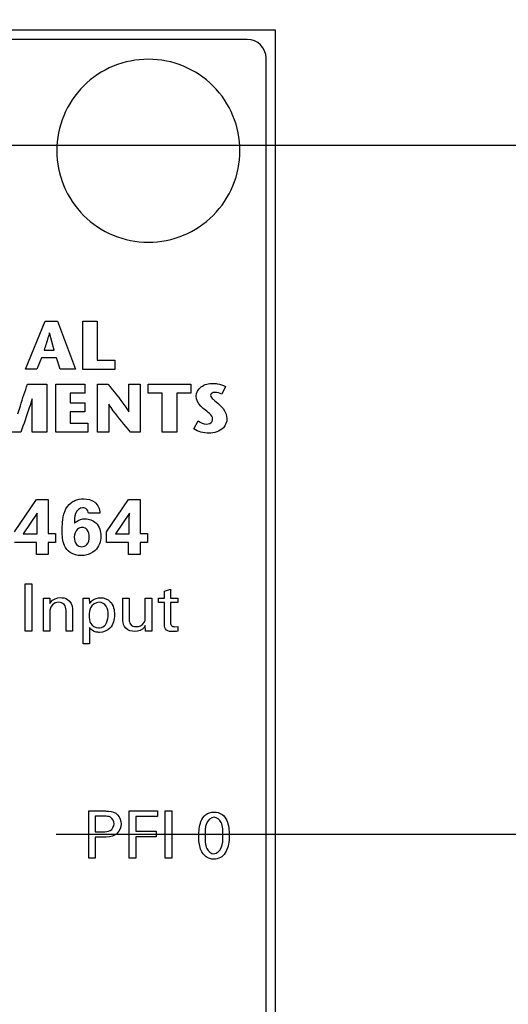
# Model space of a CAD drawing. Header units: inches. Extents: x 0.2 to 16.8, y 0.1 to 10.8.
# Tile 6 of 25: x 3.166 to 3.683, y 7.245 to 8.29. Entities that reach past the tile are written whole.
import ezdxf

# ---------------------------------------------------------------- set-up
doc = ezdxf.new("R2010")
doc.units = ezdxf.units.IN
doc.header["$LTSCALE"] = 0.935
doc.header["$MEASUREMENT"] = 0
doc.layers.get('0').update_dxf_attribs({"linetype": 'CONTINUOUS'})
doc.layers.add('DIMENSIONS', color=7, linetype='CONTINUOUS')
doc.styles.get("Standard").update_dxf_attribs({"font": 'txt', "width": 0.8})
doc.dimstyles.new('DIMSTYLE_1', dxfattribs={"dimtxt": 0.125, "dimasz": 0.18, "dimexe": 0.125, "dimexo": 0.0625, "dimgap": 0.0625, "dimtad": 0, "dimtih": 1, "dimtoh": 1, "dimzin": 4, "dimdsep": 46, "dimtxsty": 'STANDARD', "dimblk": '_FILLED', "dimblk1": '_FILLED', "dimblk2": '_FILLED', "dimcen": 0.09, "dimadec": 0, "dimazin": 0, "dimtp": 0.001, "dimtm": 0.001, "dimtfac": 1, "dimtofl": 0, "dimtmove": 0, "dimatfit": 3, "dimldrblk": '_FILLED', "dimfxl": 1, "dimtolj": 1, "dimtzin": 4, "dimarcsym": 0})

# ---------------------------------------------------------------- blocks, each defined once
blk = doc.blocks.new('_FILLED')
at = {"color": 0, "linetype": 'BYBLOCK'}
blk.add_solid([(0, 0), (-1, 0.1736), (-1, -0.1736)], dxfattribs=at)
blk = doc.blocks.new('*D7')
at = {"layer": 'DIMENSIONS', "color": 2, "linetype": 'CONTINUOUS'}
for p, q in [((2.6487, 8.3412), (2.6487, 9.1537)), ((2.9807, 7.6493), (2.9807, 9.1537)), ((2.6487, 9.0287), (2.2883, 9.0287)), ((2.9807, 9.0287), (3.3407, 9.0287))]:
    blk.add_line(p, q, dxfattribs=at)
at = {"layer": 'DIMENSIONS', "color": 2, "linetype": 'CONTINUOUS', "xscale": 0.18, "yscale": 0.18, "zscale": 0.18}
blk.add_blockref('_FILLED', (2.6487, 9.0287), dxfattribs=at)
at = {"layer": 'DIMENSIONS', "color": 2, "linetype": 'CONTINUOUS', "xscale": 0.18, "yscale": 0.18, "zscale": 0.18, "rotation": 180}
blk.add_blockref('_FILLED', (2.9807, 9.0287), dxfattribs=at)
at = {"layer": 'DIMENSIONS', "color": 2, "linetype": 'CONTINUOUS', "insert": (2.2258, 9.0912), "char_height": 0.125, "width": 0.925, "attachment_point": 3, "line_spacing_factor": 0.9}
blk.add_mtext('.33{\\Ftxt.shx;\\W1.000000;\\H0.125000; }[8.4]', dxfattribs=at)
blk = doc.blocks.new('*D8')
at = {"layer": 'DIMENSIONS', "color": 2, "linetype": 'CONTINUOUS'}
for p, q in [((2.9807, 7.6493), (2.9807, 9.9037)), ((3.4367, 8.3412), (3.4367, 9.9037)), ((2.9807, 9.7787), (2.6207, 9.7787)), ((3.4367, 9.7787), (3.776, 9.7787))]:
    blk.add_line(p, q, dxfattribs=at)
at = {"layer": 'DIMENSIONS', "color": 2, "linetype": 'CONTINUOUS', "xscale": 0.18, "yscale": 0.18, "zscale": 0.18}
blk.add_blockref('_FILLED', (2.9807, 9.7787), dxfattribs=at)
at = {"layer": 'DIMENSIONS', "color": 2, "linetype": 'CONTINUOUS', "xscale": 0.18, "yscale": 0.18, "zscale": 0.18, "rotation": 180}
blk.add_blockref('_FILLED', (3.4367, 9.7787), dxfattribs=at)
at = {"layer": 'DIMENSIONS', "color": 2, "linetype": 'CONTINUOUS', "insert": (3.8385, 9.8412), "char_height": 0.125, "width": 1.025, "attachment_point": 1, "line_spacing_factor": 0.9}
blk.add_mtext('.46{\\Ftxt.shx;\\W1.000000;\\H0.125000; }[11.6]', dxfattribs=at)
blk = doc.blocks.new('*D10')
at = {"layer": 'DIMENSIONS', "color": 2, "linetype": 'CONTINUOUS'}
for p, q in [((4.1867, 8.1567), (4.1867, 8.5167)), ((3.1547, 8.1567), (4.3117, 8.1567)), ((3.2043, 7.4257), (4.3117, 7.4257)), ((4.1867, 7.4257), (4.1867, 7.0657))]:
    blk.add_line(p, q, dxfattribs=at)
at = {"layer": 'DIMENSIONS', "color": 2, "linetype": 'CONTINUOUS', "xscale": 0.18, "yscale": 0.18, "zscale": 0.18}
for p, rotation in [((4.1867, 8.1567), 270), ((4.1867, 7.4257), 90)]:
    blk.add_blockref('_FILLED', p, dxfattribs=dict(at, rotation=rotation))
at = {"layer": 'DIMENSIONS', "color": 2, "linetype": 'CONTINUOUS', "insert": (4.1867, 7.8537), "char_height": 0.125, "width": 1.025, "attachment_point": 2, "line_spacing_factor": 0.9}
blk.add_mtext('.73{\\Ftxt.shx;\\W1.000000;\\H0.125000; }[18.6]', dxfattribs=at)

msp = doc.modelspace()

# ---------------------------------------------------------------- linework, layer by layer
at = {"color": 7, "linetype": 'CONTINUOUS'}
for p, q in [((3.4367, 8.2787), (2.6487, 8.2787)), ((3.4367, 3.1408), (3.4367, 8.2787)), ((3.4067, 8.2687), (3.0772, 8.2687)), ((3.4267, 7.0922), (3.4267, 8.2487))]:
    msp.add_line(p, q, dxfattribs=at)
at = {"color": 40, "linetype": 'CONTINUOUS'}
for p, q in [((3.1718, 7.9189), (3.1926, 7.9699)), ((3.1926, 7.9699), (3.2055, 7.9699)), ((3.2055, 7.9699), (3.2249, 7.9189)), ((3.2324, 7.9188), (3.2324, 7.9699)), ((3.2324, 7.9699), (3.2478, 7.9699)), ((3.2478, 7.9699), (3.2478, 7.9284)), ((3.2021, 7.9391), (3.1972, 7.9574)), ((3.1914, 7.9391), (3.2021, 7.9391)), ((3.1888, 7.931), (3.1839, 7.9189)), ((3.2046, 7.931), (3.1888, 7.931)), ((3.2086, 7.9189), (3.2046, 7.931)), ((3.2478, 7.9284), (3.2665, 7.9284)), ((3.2665, 7.9284), (3.2665, 7.9188)), ((3.1839, 7.9189), (3.1718, 7.9189)), ((3.2249, 7.9189), (3.2086, 7.9189)), ((3.2665, 7.9188), (3.2324, 7.9188)), ((3.1739, 7.903), (3.1943, 7.903)), ((3.1943, 7.903), (3.1943, 7.852)), ((3.2038, 7.852), (3.2038, 7.903)), ((3.2038, 7.903), (3.2348, 7.903)), ((3.2348, 7.903), (3.2348, 7.8935)), ((3.248, 7.852), (3.248, 7.903)), ((3.248, 7.903), (3.2591, 7.903)), ((3.2813, 7.8738), (3.2813, 7.903)), ((3.2813, 7.903), (3.2934, 7.903)), ((3.2934, 7.903), (3.2934, 7.852)), ((3.3019, 7.8935), (3.3019, 7.903)), ((3.3019, 7.903), (3.3468, 7.903)), ((3.3468, 7.903), (3.3468, 7.8935)), ((3.3838, 7.9005), (3.3798, 7.8925)), ((3.1789, 7.852), (3.1789, 7.8877)), ((3.2192, 7.8935), (3.2192, 7.8834)), ((3.2348, 7.8935), (3.2192, 7.8935)), ((3.3167, 7.8935), (3.3019, 7.8935)), ((3.3167, 7.852), (3.3167, 7.8935)), ((3.3321, 7.8935), (3.3321, 7.852)), ((3.3468, 7.8935), (3.3321, 7.8935)), ((3.2192, 7.8834), (3.2345, 7.8834)), ((3.2192, 7.8739), (3.2192, 7.8616)), ((3.2345, 7.8739), (3.2192, 7.8739)), ((3.2345, 7.8834), (3.2345, 7.8739)), ((3.2601, 7.8819), (3.2601, 7.852)), ((3.3501, 7.8558), (3.3548, 7.8643)), ((3.2192, 7.8616), (3.2379, 7.8616)), ((3.2379, 7.8616), (3.2379, 7.852)), ((3.1667, 7.852), (3.1569, 7.852)), ((3.1943, 7.852), (3.1789, 7.852)), ((3.2379, 7.852), (3.2038, 7.852)), ((3.2601, 7.852), (3.248, 7.852)), ((3.2934, 7.852), (3.2831, 7.852)), ((3.3321, 7.852), (3.3167, 7.852)), ((3.16, 7.7464), (3.1833, 7.7806)), ((3.1833, 7.7806), (3.1957, 7.7806)), ((3.1957, 7.7806), (3.1957, 7.7447)), ((3.2577, 7.7464), (3.281, 7.7806)), ((3.281, 7.7806), (3.2934, 7.7806)), ((3.2934, 7.7806), (3.2933, 7.7447)), ((3.1842, 7.7662), (3.1693, 7.7445)), ((3.184, 7.7598), (3.1842, 7.7662)), ((3.184, 7.7445), (3.184, 7.7598)), ((3.2507, 7.7662), (3.2384, 7.7662)), ((3.2818, 7.7662), (3.267, 7.7445)), ((3.2817, 7.7598), (3.2818, 7.7662)), ((3.2817, 7.7445), (3.2817, 7.7598)), ((3.1693, 7.7445), (3.184, 7.7445)), ((3.1957, 7.7447), (3.2036, 7.7447)), ((3.2036, 7.7447), (3.2036, 7.7352)), ((3.2577, 7.7352), (3.2577, 7.7464)), ((3.267, 7.7445), (3.2817, 7.7445)), ((3.2933, 7.7447), (3.3012, 7.7447)), ((3.3012, 7.7447), (3.3012, 7.7352)), ((3.1833, 7.7352), (3.16, 7.7352)), ((3.1833, 7.7225), (3.1833, 7.7352)), ((3.1957, 7.7352), (3.1957, 7.7225)), ((3.2036, 7.7352), (3.1957, 7.7352)), ((3.281, 7.7352), (3.2577, 7.7352)), ((3.281, 7.7225), (3.281, 7.7352)), ((3.2933, 7.7352), (3.2933, 7.7225)), ((3.3012, 7.7352), (3.2933, 7.7352)), ((3.1957, 7.7225), (3.1833, 7.7225)), ((3.2933, 7.7225), (3.281, 7.7225)), ((3.1715, 7.6412), (3.1715, 7.6913)), ((3.1715, 7.6913), (3.1784, 7.6913)), ((3.1784, 7.6913), (3.1784, 7.6412)), ((3.191, 7.672), (3.1909, 7.676)), ((3.1909, 7.676), (3.1975, 7.676)), ((3.1975, 7.676), (3.1975, 7.6704)), ((3.2328, 7.676), (3.2394, 7.676)), ((3.233, 7.6704), (3.2328, 7.676)), ((3.2394, 7.676), (3.2396, 7.6703)), ((3.275, 7.6526), (3.275, 7.676)), ((3.275, 7.676), (3.2816, 7.676)), ((3.2816, 7.676), (3.2816, 7.6536)), ((3.2987, 7.6563), (3.2987, 7.676)), ((3.2987, 7.676), (3.3055, 7.676)), ((3.3055, 7.676), (3.3055, 7.6477)), ((3.3127, 7.6714), (3.3127, 7.6762)), ((3.3127, 7.6762), (3.3189, 7.6762)), ((3.3189, 7.6835), (3.3254, 7.6856)), ((3.3189, 7.6762), (3.3189, 7.6835)), ((3.3254, 7.6856), (3.3254, 7.6762)), ((3.3254, 7.6762), (3.3332, 7.6762)), ((3.3332, 7.6762), (3.3332, 7.6714)), ((3.191, 7.6412), (3.191, 7.672)), ((3.233, 7.6277), (3.233, 7.6704)), ((3.3189, 7.6714), (3.3127, 7.6714)), ((3.3189, 7.6481), (3.3189, 7.6714)), ((3.3254, 7.6714), (3.3254, 7.6505)), ((3.3332, 7.6714), (3.3254, 7.6714)), ((3.1975, 7.6612), (3.1975, 7.6412)), ((3.2147, 7.6412), (3.2147, 7.6633)), ((3.2214, 7.6649), (3.2214, 7.6412)), ((3.2395, 7.6451), (3.2395, 7.6277)), ((3.2989, 7.6412), (3.2987, 7.6471)), ((3.3055, 7.6477), (3.3057, 7.6412)), ((3.33, 7.6458), (3.3332, 7.6462)), ((3.3332, 7.6462), (3.3332, 7.6411)), ((3.1784, 7.6412), (3.1715, 7.6412)), ((3.1975, 7.6412), (3.191, 7.6412)), ((3.2214, 7.6412), (3.2147, 7.6412)), ((3.3057, 7.6412), (3.2989, 7.6412)), ((3.2395, 7.6277), (3.233, 7.6277)), ((3.2388, 7.4002), (3.2388, 7.4504)), ((3.2388, 7.4504), (3.2556, 7.4504)), ((3.2817, 7.4002), (3.2817, 7.4504)), ((3.2817, 7.4504), (3.3116, 7.4504)), ((3.3116, 7.4504), (3.3116, 7.4445)), ((3.3198, 7.4002), (3.3198, 7.4504)), ((3.3198, 7.4504), (3.3268, 7.4504)), ((3.3268, 7.4504), (3.3268, 7.4002)), ((3.2457, 7.4448), (3.2457, 7.4284)), ((3.2555, 7.4448), (3.2457, 7.4448)), ((3.2888, 7.4445), (3.2888, 7.4289)), ((3.3116, 7.4445), (3.2888, 7.4445)), ((3.2457, 7.4284), (3.254, 7.4284)), ((3.2888, 7.4289), (3.3103, 7.4289)), ((3.3103, 7.4289), (3.3103, 7.423)), ((3.2457, 7.4225), (3.2457, 7.4002)), ((3.2539, 7.4225), (3.2457, 7.4225)), ((3.2888, 7.423), (3.2888, 7.4002)), ((3.3103, 7.423), (3.2888, 7.423)), ((3.2457, 7.4002), (3.2388, 7.4002)), ((3.2888, 7.4002), (3.2817, 7.4002)), ((3.3268, 7.4002), (3.3198, 7.4002))]:
    msp.add_line(p, q, dxfattribs=at)
at = {"color": 7, "linetype": 'CONTINUOUS'}
msp.add_arc((3.4067, 8.2487), 0.02, 0, 90, dxfattribs=at)
at = {"color": 40, "linetype": 'CONTINUOUS'}
for centre, start, end in [((3.3019, 8.1507), 89.9852, 180.0107), ((3.302, 8.1507), 359.9858, 90.0019), ((3.3019, 8.1507), 179.9894, 270.0114), ((3.302, 8.1507), 270.0015, 0.0141)]:
    msp.add_arc(centre, 0.097, start, end, dxfattribs=at)
for points, knots in [([(3.197, 7.9574), (3.1966, 7.9557), (3.1948, 7.9495), (3.1928, 7.9435), (3.1914, 7.9391)], [0, 0, 0, 0, 0.276532, 1, 1, 1, 1]), ([(3.1638, 7.8716), (3.1646, 7.8745), (3.1677, 7.8851), (3.1713, 7.8955), (3.1739, 7.903)], [0, 0, 0, 0, 0.27079, 1, 1, 1, 1]), ([(3.2591, 7.903), (3.2653, 7.8955), (3.2731, 7.8861), (3.28, 7.876), (3.2811, 7.8738)], [0, 0, 0, 0, 0.799109, 1, 1, 1, 1]), ([(3.3526, 7.8902), (3.3526, 7.894), (3.3575, 7.9021), (3.366, 7.9039), (3.3704, 7.9039)], [0, 0, 0, 0, 0.462355, 1, 1, 1, 1]), ([(3.3704, 7.9039), (3.3719, 7.9039), (3.3765, 7.9035), (3.3811, 7.9021), (3.3838, 7.9005)], [0, 0, 0, 0, 0.331785, 1, 1, 1, 1]), ([(3.1788, 7.8877), (3.1778, 7.8845), (3.1741, 7.8725), (3.1698, 7.8607), (3.1667, 7.852)], [0, 0, 0, 0, 0.267474, 1, 1, 1, 1]), ([(3.361, 7.8766), (3.3598, 7.8776), (3.3556, 7.881), (3.3526, 7.8864), (3.3526, 7.8902)], [0, 0, 0, 0, 0.294914, 1, 1, 1, 1]), ([(3.3723, 7.8944), (3.3716, 7.8944), (3.3697, 7.8943), (3.3678, 7.8925), (3.3678, 7.8912)], [0, 0, 0, 0, 0.340111, 1, 1, 1, 1]), ([(3.3678, 7.8912), (3.3678, 7.8896), (3.3716, 7.8859), (3.375, 7.8834), (3.3771, 7.8815)], [0, 0, 0, 0, 0.372097, 1, 1, 1, 1]), ([(3.2831, 7.852), (3.2769, 7.8596), (3.2687, 7.8691), (3.2616, 7.8795), (3.2602, 7.8819)], [0, 0, 0, 0, 0.779518, 1, 1, 1, 1]), ([(3.3771, 7.8815), (3.3785, 7.8801), (3.3827, 7.8761), (3.3852, 7.8701), (3.3852, 7.8662)], [0, 0, 0, 0, 0.330999, 1, 1, 1, 1]), ([(3.3636, 7.8607), (3.3657, 7.8607), (3.3694, 7.862), (3.37, 7.8652), (3.37, 7.866)], [0, 0, 0, 0, 0.722763, 1, 1, 1, 1]), ([(3.3852, 7.8662), (3.3852, 7.8628), (3.3813, 7.8539), (3.3716, 7.8511), (3.3662, 7.8511)], [0, 0, 0, 0, 0.378786, 1, 1, 1, 1]), ([(3.22, 7.7773), (3.2212, 7.7782), (3.2254, 7.7806), (3.2302, 7.7814), (3.2334, 7.7814)], [0, 0, 0, 0, 0.318996, 1, 1, 1, 1]), ([(3.2334, 7.7814), (3.2375, 7.7814), (3.2467, 7.7795), (3.2506, 7.7705), (3.2507, 7.7662)], [0, 0, 0, 0, 0.491412, 1, 1, 1, 1]), ([(3.2106, 7.7477), (3.2106, 7.7506), (3.2109, 7.7609), (3.2139, 7.7728), (3.22, 7.7773)], [0, 0, 0, 0, 0.277475, 1, 1, 1, 1]), ([(3.2323, 7.772), (3.2292, 7.772), (3.2231, 7.7659), (3.2237, 7.7591), (3.2236, 7.7556)], [0, 0, 0, 0, 0.475145, 1, 1, 1, 1]), ([(3.2384, 7.7662), (3.2383, 7.7678), (3.2371, 7.7712), (3.2338, 7.772), (3.2323, 7.772)], [0, 0, 0, 0, 0.529963, 1, 1, 1, 1]), ([(3.2236, 7.7556), (3.2242, 7.7562), (3.2273, 7.7589), (3.2316, 7.7603), (3.235, 7.7603)], [0, 0, 0, 0, 0.190142, 1, 1, 1, 1]), ([(3.235, 7.7603), (3.2391, 7.7603), (3.2486, 7.7568), (3.2517, 7.7469), (3.2517, 7.7419)], [0, 0, 0, 0, 0.449838, 1, 1, 1, 1]), ([(3.2319, 7.7511), (3.2302, 7.7511), (3.2251, 7.7494), (3.2235, 7.7439), (3.2235, 7.7408)], [0, 0, 0, 0, 0.365954, 1, 1, 1, 1]), ([(3.2394, 7.7411), (3.2394, 7.7436), (3.2386, 7.7486), (3.2339, 7.7511), (3.2319, 7.7511)], [0, 0, 0, 0, 0.566283, 1, 1, 1, 1]), ([(3.2307, 7.7213), (3.2267, 7.7213), (3.219, 7.7229), (3.2111, 7.7335), (3.2106, 7.7424), (3.2106, 7.7477)], [0, 0, 0, 0, 0.32011, 0.574224, 1, 1, 1, 1]), ([(3.2235, 7.7408), (3.2235, 7.7381), (3.2245, 7.7328), (3.2294, 7.7307), (3.2314, 7.7307)], [0, 0, 0, 0, 0.576045, 1, 1, 1, 1]), ([(3.2314, 7.7307), (3.2333, 7.7307), (3.2384, 7.7328), (3.2394, 7.7382), (3.2394, 7.7411)], [0, 0, 0, 0, 0.402545, 1, 1, 1, 1]), ([(3.2455, 7.7267), (3.2427, 7.7241), (3.2375, 7.7216), (3.2322, 7.7213), (3.2307, 7.7213)], [0, 0, 0, 0, 0.717026, 1, 1, 1, 1]), ([(3.1975, 7.6704), (3.1978, 7.671), (3.2, 7.6748), (3.205, 7.6767), (3.2087, 7.6767)], [0, 0, 0, 0, 0.142316, 1, 1, 1, 1]), ([(3.2087, 7.6767), (3.2113, 7.6767), (3.218, 7.6756), (3.2214, 7.6686), (3.2214, 7.6649)], [0, 0, 0, 0, 0.408456, 1, 1, 1, 1]), ([(3.2396, 7.6703), (3.2403, 7.6715), (3.2433, 7.6752), (3.2483, 7.6766), (3.2514, 7.6766)], [0, 0, 0, 0, 0.31333, 1, 1, 1, 1]), ([(3.2514, 7.6766), (3.2551, 7.6766), (3.2642, 7.673), (3.2661, 7.6634), (3.2661, 7.6585)], [0, 0, 0, 0, 0.429215, 1, 1, 1, 1]), ([(3.2067, 7.6717), (3.2044, 7.6717), (3.199, 7.6696), (3.1975, 7.664), (3.1975, 7.6612)], [0, 0, 0, 0, 0.450758, 1, 1, 1, 1]), ([(3.2497, 7.6717), (3.2461, 7.6717), (3.2393, 7.6671), (3.2393, 7.6604), (3.2393, 7.6576)], [0, 0, 0, 0, 0.565175, 1, 1, 1, 1]), ([(3.2593, 7.659), (3.2593, 7.6619), (3.2589, 7.6684), (3.2526, 7.6717), (3.2497, 7.6717)], [0, 0, 0, 0, 0.507234, 1, 1, 1, 1]), ([(3.2393, 7.6576), (3.2393, 7.6548), (3.2394, 7.6484), (3.2459, 7.6446), (3.2491, 7.6446)], [0, 0, 0, 0, 0.458637, 1, 1, 1, 1]), ([(3.2661, 7.6585), (3.2661, 7.6535), (3.2638, 7.6435), (3.2542, 7.6398), (3.2502, 7.6398)], [0, 0, 0, 0, 0.556873, 1, 1, 1, 1]), ([(3.2565, 7.648), (3.2582, 7.6505), (3.2591, 7.6544), (3.2593, 7.6582), (3.2593, 7.659)], [0, 0, 0, 0, 0.798635, 1, 1, 1, 1]), ([(3.2502, 7.6398), (3.249, 7.6398), (3.245, 7.6402), (3.241, 7.6426), (3.2395, 7.6451)], [0, 0, 0, 0, 0.292627, 1, 1, 1, 1]), ([(3.2491, 7.6446), (3.2496, 7.6446), (3.2523, 7.6448), (3.2551, 7.6462), (3.2565, 7.648)], [0, 0, 0, 0, 0.187496, 1, 1, 1, 1]), ([(3.2876, 7.6408), (3.2842, 7.6408), (3.277, 7.6426), (3.275, 7.6496), (3.275, 7.6526)], [0, 0, 0, 0, 0.52845, 1, 1, 1, 1]), ([(3.2816, 7.6536), (3.2816, 7.6518), (3.2821, 7.6473), (3.2868, 7.6459), (3.2891, 7.6459)], [0, 0, 0, 0, 0.439269, 1, 1, 1, 1]), ([(3.2987, 7.6471), (3.2984, 7.6464), (3.2963, 7.6426), (3.2912, 7.6408), (3.2876, 7.6408)], [0, 0, 0, 0, 0.178507, 1, 1, 1, 1]), ([(3.3278, 7.6407), (3.3255, 7.6407), (3.3203, 7.6409), (3.3189, 7.646), (3.3189, 7.6481)], [0, 0, 0, 0, 0.522727, 1, 1, 1, 1]), ([(3.3254, 7.6505), (3.3254, 7.6495), (3.3255, 7.6466), (3.3286, 7.6458), (3.33, 7.6458)], [0, 0, 0, 0, 0.407929, 1, 1, 1, 1]), ([(3.2556, 7.4504), (3.257, 7.4504), (3.2618, 7.4504), (3.267, 7.4489), (3.2693, 7.4464)], [0, 0, 0, 0, 0.293119, 1, 1, 1, 1]), ([(3.3554, 7.4237), (3.3554, 7.4289), (3.356, 7.4372), (3.3619, 7.4474), (3.3683, 7.4493), (3.3715, 7.4493)], [0, 0, 0, 0, 0.464327, 0.719421, 1, 1, 1, 1]), ([(3.3715, 7.4493), (3.3745, 7.4493), (3.3805, 7.4478), (3.387, 7.4383), (3.3876, 7.4301), (3.3876, 7.4248)], [0, 0, 0, 0, 0.273483, 0.516284, 1, 1, 1, 1]), ([(3.254, 7.4284), (3.2565, 7.4284), (3.2624, 7.4282), (3.2656, 7.4341), (3.2656, 7.4369)], [0, 0, 0, 0, 0.475216, 1, 1, 1, 1]), ([(3.2656, 7.4369), (3.2656, 7.4395), (3.2629, 7.445), (3.2576, 7.4448), (3.2555, 7.4448)], [0, 0, 0, 0, 0.545798, 1, 1, 1, 1]), ([(3.3716, 7.4437), (3.3681, 7.4437), (3.3614, 7.4363), (3.362, 7.4285), (3.362, 7.4241)], [0, 0, 0, 0, 0.439093, 1, 1, 1, 1]), ([(3.3809, 7.4242), (3.3809, 7.4289), (3.3817, 7.4371), (3.3746, 7.4437), (3.3716, 7.4437)], [0, 0, 0, 0, 0.607799, 1, 1, 1, 1]), ([(3.269, 7.4268), (3.2683, 7.4262), (3.2642, 7.4227), (3.2583, 7.4225), (3.2539, 7.4225)], [0, 0, 0, 0, 0.177506, 1, 1, 1, 1]), ([(3.3876, 7.4248), (3.3876, 7.4223), (3.3874, 7.4146), (3.3847, 7.4065), (3.3809, 7.4029)], [0, 0, 0, 0, 0.330115, 1, 1, 1, 1]), ([(3.3585, 7.4072), (3.3581, 7.4081), (3.3558, 7.4133), (3.3554, 7.4191), (3.3554, 7.4237)], [0, 0, 0, 0, 0.175125, 1, 1, 1, 1]), ([(3.362, 7.4241), (3.362, 7.4195), (3.3614, 7.4116), (3.3683, 7.405), (3.3714, 7.405)], [0, 0, 0, 0, 0.596637, 1, 1, 1, 1]), ([(3.3714, 7.405), (3.3748, 7.405), (3.3814, 7.4122), (3.3809, 7.4199), (3.3809, 7.4242)], [0, 0, 0, 0, 0.436598, 1, 1, 1, 1]), ([(3.3714, 7.3992), (3.3699, 7.3992), (3.3646, 7.3999), (3.3601, 7.4039), (3.3585, 7.4072)], [0, 0, 0, 0, 0.285163, 1, 1, 1, 1]), ([(3.3809, 7.4029), (3.3802, 7.4022), (3.3773, 7.4001), (3.3738, 7.3992), (3.3714, 7.3992)], [0, 0, 0, 0, 0.3125, 1, 1, 1, 1])]:
    msp.add_open_spline(points, degree=3, knots=knots, dxfattribs=at)
for points in [[(3.3798, 7.8925), (3.3776, 7.8938), (3.3749, 7.8944), (3.3723, 7.8944)], [(3.37, 7.866), (3.37, 7.8706), (3.3645, 7.8735), (3.361, 7.8766)], [(3.3548, 7.8643), (3.3573, 7.8623), (3.3604, 7.8607), (3.3636, 7.8607)], [(3.3662, 7.8511), (3.3606, 7.8511), (3.3545, 7.8523), (3.3501, 7.8558)], [(3.2517, 7.7419), (3.2517, 7.7364), (3.2495, 7.7304), (3.2455, 7.7267)], [(3.2128, 7.6693), (3.2112, 7.6708), (3.2089, 7.6717), (3.2067, 7.6717)], [(3.2147, 7.6633), (3.2147, 7.6654), (3.2143, 7.6678), (3.2128, 7.6693)], [(3.2973, 7.6498), (3.2986, 7.6516), (3.2987, 7.6541), (3.2987, 7.6563)], [(3.2891, 7.6459), (3.2921, 7.6459), (3.2956, 7.6473), (3.2973, 7.6498)], [(3.3332, 7.6411), (3.3314, 7.6408), (3.3296, 7.6407), (3.3278, 7.6407)], [(3.2693, 7.4464), (3.2717, 7.4439), (3.273, 7.4401), (3.273, 7.4366)], [(3.273, 7.4366), (3.273, 7.4331), (3.2715, 7.4293), (3.269, 7.4268)]]:
    msp.add_open_spline(points, degree=3, dxfattribs=at)

# ---------------------------------------------------------------- dimensions: what is measured, and where the dimension line sits
at = {"layer": 'DIMENSIONS', "color": 2, "linetype": 'CONTINUOUS'}
for base, p1, p2, picture, middle in [((3.4367, 9.7787), (2.9807, 7.5868), (3.4367, 8.2787), '*D8', (4.351, 9.7787)), ((2.9807, 9.0287), (2.6487, 8.2787), (2.9807, 7.5868), '*D7', (1.7633, 9.0287))]:
    dim = msp.add_linear_dim(base=base, p1=p1, p2=p2, dimstyle='DIMSTYLE_1', dxfattribs=at)
    dim.commit()
    dim.dimension.update_dxf_attribs({"geometry": picture, "text_midpoint": middle, "dimtype": 160})
dim = msp.add_linear_dim(base=(4.1867, 7.4257), p1=(3.0922, 8.1567), p2=(3.1418, 7.4257), angle=270, dimstyle='DIMSTYLE_1', dxfattribs=at)
dim.commit()
dim.dimension.update_dxf_attribs({"geometry": '*D10', "text_midpoint": (4.1867, 7.7912), "dimtype": 160})

doc.saveas('drawing.dxf')
